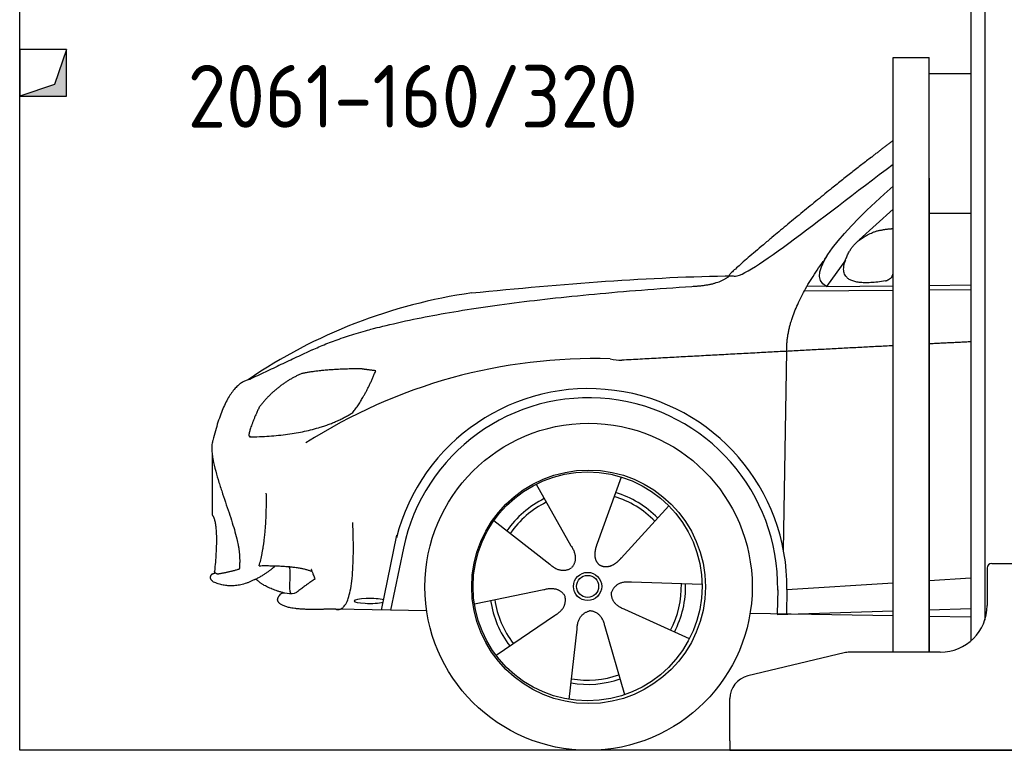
# Model space of a CAD drawing. Header units: millimetres. Extents: x 200 to 5400, y 200 to 3400.
# Tile 1 of 3: x 200 to 2306, y 200 to 1764. Entities that reach past the tile are written whole.
import ezdxf

# ---------------------------------------------------------------- set-up
doc = ezdxf.new("R2010")
doc.units = ezdxf.units.MM
doc.layers.add('breakthrough', color=1, linetype='Continuous')
doc.layers.add('Car', color=10, linetype='Continuous')
doc.styles.get("Standard").update_dxf_attribs({"font": 'ISOCP.SHX'})

msp = doc.modelspace()

# ---------------------------------------------------------------- linework, layer by layer
for p, q in [((2264.1, 3310), (2264.1, 478.8)), ((2234.1, 1810), (2234.1, 434)), ((2068.1, 410), (2068.1, 1683)), ((2068.1, 1683), (2145.1, 1683)), ((2145.1, 410), (2145.1, 1683)), ((2145.1, 1649), (2234.1, 1649)), ((2145.1, 1425), (2145.1, 410)), ((2145.1, 1350), (2234.1, 1350)), ((2269.1, 590), (2269.1, 510)), ((2279.1, 600), (2459.1, 600)), ((1963.3, 408.6), (1757.4, 359.2)), ((2169.1, 410), (1975, 410)), ((1719.1, 220), (1719.1, 310.6)), ((1719.1, 220), (1719.1, 200)), ((1719.1, 200), (1994.1, 200)), ((1994.1, 200), (3024.1, 200))]:
    msp.add_line(p, q)
msp.add_lwpolyline([(5400, 2600), (5400, 200), (200, 200), (200, 2900)])
for centre, radius, start, end in [((2279.1, 590), 10, 90, 180), ((2169.1, 510), 100, 270, 0), ((1975, 360), 50, 90, 103.4957), ((1769.1, 310.6), 50, 103.4957, 180)]:
    msp.add_arc(centre, radius, start, end)
at = {"layer": 'breakthrough'}
for p, q in [((300, 1700), (274.5, 1625.5)), ((300, 1700), (274.5, 1625.5)), ((274.5, 1625.5), (200, 1600))]:
    msp.add_line(p, q, dxfattribs=at)
msp.add_lwpolyline([(200, 1600), (300, 1600), (300, 1700), (200, 1700)], close=True, dxfattribs=at)
msp.add_lwpolyline([(200, 1600), (300, 1600), (300, 1700), (200, 1700)], close=True, dxfattribs=at)
for points in [[(300, 1600), (300, 1700), (274.5, 1625.5)], [(300, 1600), (300, 1700), (274.5, 1625.5)], [(200, 1600), (300, 1600), (274.5, 1625.5)]]:
    msp.add_solid(points, dxfattribs=at)
at = {"layer": 'Car'}
for p, q in [((2068.1, 1358.6), (1995.4, 1292.6)), ((1966.1, 1249.1), (1925.5, 1193.1)), ((1878.6, 1183.7), (2068.1, 1185.2)), ((1925.5, 1193.1), (1884.3, 1193.8)), ((1925.5, 1193.1), (2068.1, 1194.5)), ((2145.1, 1195.2), (2234.1, 1196.1)), ((2145.1, 1185.9), (2234.1, 1186.6)), ((1833.6, 628.6), (1840.8, 1054.1)), ((611.9, 831.9), (611.9, 703.6)), ((1486.6, 785), (1435.1, 642.6)), ((1304.5, 769.6), (1379.1, 637.9)), ((1588.7, 723.3), (1486.5, 611.6)), ((1214.2, 691.6), (1333.7, 598.7)), ((973.6, 500.3), (1007, 660.7)), ((1020.7, 632.5), (993.1, 500)), ((2145.1, 563.4), (2234.1, 569.1)), ((1659.6, 554.8), (1508.3, 559.8)), ((1840.9, 544), (2068.1, 558.5)), ((1172.5, 513.6), (1320.9, 543.9)), ((1821.3, 543.2), (1820.4, 492.8)), ((1840.9, 544), (1840.2, 491.4)), ((1070.6, 498.6), (876.3, 502)), ((1218.8, 403.6), (1344.2, 488.6)), ((1632.4, 438.6), (1494.6, 501.3)), ((1762.2, 493.7), (2068.1, 488.6)), ((1820.4, 490.8), (2068.1, 498.5)), ((1831.3, 491.2), (1831.3, 492.6)), ((2145.1, 500.9), (2234.1, 503.7)), ((2145.1, 487.3), (2234.1, 485.8)), ((1494.1, 319.1), (1452.1, 464.5)), ((1375.2, 309), (1392.3, 459.5))]:
    msp.add_line(p, q, dxfattribs=at)
for centre, radius in [((1416.8, 550), 350), ((1416.8, 550), 250), ((1414.7, 550.8), 245), ((1414.7, 550.8), 30.1), ((1414.7, 550.8), 23.6)]:
    msp.add_circle(centre, radius, dxfattribs=at)
for centre, radius, start, end in [((1323.7, 67.7), 1122.3, 98.0395, 124.4377), ((1428.3, -102.7), 1141.2, 88.2488, 122.6712), ((1489.6, 1152.3), 117.4, 256.9855, 269.1884), ((1416.8, 550), 424.2, 359.1908, 165.7289), ((1416.8, 550), 404.6, 359.0315, 168.2374), ((1414.7, 550.8), 209.6, 116.262, 145.3995), ((1414.7, 550.8), 200.6, 44.1152, 73.5463), ((1414.7, 550.8), 209.6, 44.262, 73.3995), ((1414.7, 550.8), 200.6, 116.1152, 145.5463), ((1414.7, 550.8), 200.6, 332.1152, 1.5463), ((1414.7, 550.8), 209.6, 332.262, 1.3995), ((1414.7, 550.8), 209.6, 188.262, 217.3995), ((1414.7, 550.8), 200.6, 188.1152, 217.5463), ((1414.7, 550.8), 200.6, 260.1152, 289.5463), ((1414.7, 550.8), 209.6, 260.262, 289.3995)]:
    msp.add_arc(centre, radius, start, end, dxfattribs=at)
msp.add_ellipse((948.9, 519.7), major_axis=(33.6, 0), ratio=0.157274, start_param=0.513473, end_param=5.704241, dxfattribs=at)
for points, degree in [([(2021.6, 1469.5), (2045.2, 1488.4), (2068.1, 1505.4)], 2), ([(2021.6, 1469.5), (1941.1, 1408.3), (1839.5, 1323.9), (1711.1, 1217.5), (1717.1, 1215.6)], 4), ([(1725.7, 1215.7), (1745.4, 1202.2), (1910.8, 1336.9), (2068.1, 1454.6)], 3), ([(1925.5, 1193.1), (1874.3, 1217.2), (1964.8, 1316.9), (2068.1, 1407.8)], 3), ([(1974.2, 1266.8), (1990.5, 1297.3), (2033.1, 1311.7)], 2), ([(2033.1, 1311.7), (2055.3, 1316.4), (2068.1, 1316.8)], 2), ([(2051.8, 1204.7), (1929.8, 1184.8), (1974.2, 1266.8)], 2), ([(1840.8, 1054.1), (1837.7, 1137.6), (1925.5, 1255.8)], 2), ([(1166.7, 1179), (1362.9, 1198.7), (1547.9, 1213.5), (1725.7, 1215.7)], 3), ([(1638, 1193.1), (1693, 1195.5), (1716.8, 1214.6)], 2), ([(2051.8, 1204.7), (2057.8, 1206.5), (2065.2, 1212.5)], 2), ([(2065.2, 1212.5), (2066.7, 1216.2), (2068.1, 1219.9)], 2), ([(825.6, 1057.1), (1029.2, 1153.1), (1638, 1193.1)], 2), ([(2234.1, 1074.4), (2189.9, 1072.2), (2145.1, 1069.9)], 2), ([(825.6, 1057.1), (691.9, 994)], 1), ([(2068.1, 1066), (1790, 1051.7), (1488, 1035)], 2), ([(928.9, 1016.8), (842.7, 1015.7), (802, 1005.9)], 2), ([(912.6, 923.2), (940.1, 958.9), (961.5, 1012.5)], 2), ([(961.5, 1012.5), (943.8, 1014.4), (928.9, 1016.8)], 2), ([(691.9, 994), (641.8, 983.7), (613.4, 863.4)], 2), ([(802, 1005.9), (748.4, 982.2), (712.3, 934.4)], 2), ([(712.3, 934.4), (691.9, 891.2), (689.9, 873.1)], 2), ([(691.2, 870.8), (835.6, 873.1), (912.6, 923.2)], 2), ([(689.9, 873.1), (693.3, 872.9), (691.2, 870.8)], 2), ([(613.4, 863.4), (595.3, 817.6), (669.9, 672.3), (673.5, 634.8), (669.7, 587.7)], 4), ([(712.3, 595.2), (729.3, 655.6), (727.5, 750.5)], 2), ([(611.9, 703.6), (626.6, 685.4), (616.8, 583)], 2), ([(876.3, 502), (920.2, 491.4), (912.6, 687.9)], 2), ([(1379.1, 637.9), (1397.1, 611.5), (1380.4, 590.5)], 2), ([(1435.1, 642.6), (1430.6, 630.1), (1426.6, 616.1), (1431, 602.3), (1441.8, 595.7)], 4), ([(1486.5, 611.6), (1477.5, 601.7), (1466.9, 591.7), (1452.6, 589.2), (1441.8, 595.7)], 4), ([(702.7, 565.6), (728.6, 578), (746.8, 595)], 2), ([(712.3, 595.2), (791.6, 596.5), (825.6, 583)], 2), ([(780, 535.7), (774.7, 542.5), (782.1, 592.2), (776, 593.2)], 3), ([(1333.7, 598.7), (1357.2, 577), (1380.4, 590.5)], 2), ([(614.7, 560.3), (603.5, 568.4), (611.5, 577.6)], 2), ([(611.5, 577.6), (614.9, 578.8), (618.4, 579.7)], 2), ([(623.7, 577.2), (617.4, 578.6), (616.8, 583)], 2), ([(669.7, 587.7), (645.4, 580.4), (623.7, 577.2)], 2), ([(825.6, 583), (820, 596), (831.5, 566.5)], 2), ([(702.7, 565.6), (657.2, 541.6), (614.7, 560.3)], 2), ([(764.1, 537.1), (722.5, 548.6), (705.2, 566.8)], 2), ([(831.5, 566.5), (830.3, 566.8), (792.6, 538.6)], 2), ([(1508.3, 559.8), (1476.6, 563.5), (1465.7, 538.9)], 2), ([(755.9, 531.7), (762, 544.4), (780.8, 529.8), (792.6, 538.6)], 3), ([(1320.9, 543.9), (1351.5, 552.9), (1366.3, 530.5)], 2), ([(1344.2, 488.6), (1372, 504.2), (1366.3, 530.5)], 2), ([(1494.6, 501.3), (1464.5, 512.1), (1465.7, 538.9)], 2), ([(1392.3, 459.5), (1393.2, 491.4), (1419.1, 498.6)], 2), ([(1452.1, 464.5), (1445.8, 495.9), (1419.1, 498.6)], 2)]:
    msp.add_open_spline(points, degree=degree, dxfattribs=at)
msp.add_open_spline([(876.3, 502), (851.7, 502.5), (796.1, 498.4), (757.3, 505.3), (747.6, 521.8), (755.9, 531.7)], degree=4, knots=[0, 0, 0, 0, 0, 0.597866, 1, 1, 1, 1, 1], dxfattribs=at)

# ---------------------------------------------------------------- texts
msp.add_text('2061-160/320', height=134.4).set_placement((559.3, 1532.8))

doc.saveas('drawing.dxf')
